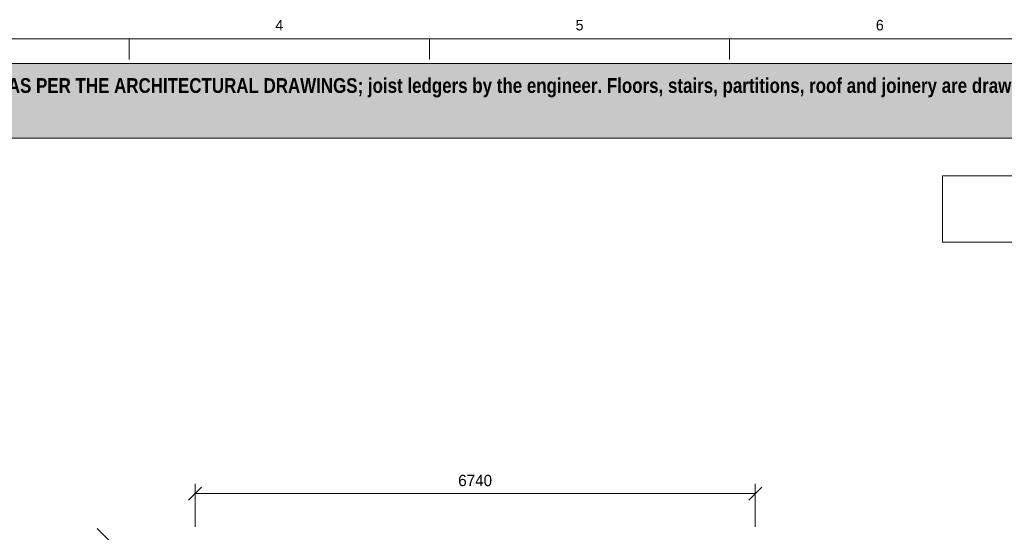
# Model space of a CAD drawing. Header units: millimetres. Extents: x 17 to 413, y 4 to 292.
# Tile 5 of 6: x 115 to 234, y 231 to 292. Entities that reach past the tile are written whole.
import ezdxf
from ezdxf.enums import TextEntityAlignment as Align

# ---------------------------------------------------------------- set-up
doc = ezdxf.new("R2010")
doc.units = ezdxf.units.MM
for name, color, linetype in [('FILL-WHITE', 7, 'Continuous'), ('LINE-INK', 7, 'Continuous'), ('LINE-RED', 7, 'Continuous'), ('TEXT-INK', 7, 'Continuous'), ('TEXT-STEEL_GREY', 7, 'Continuous')]:
    doc.layers.add(name, color=color, linetype=linetype)
doc.styles.add('OpenSansCondensed-Bold', font='OpenSansCondensed-Bold.ttf')

msp = doc.modelspace()

# ---------------------------------------------------------------- hatches: boundary and pattern name
at = {"layer": 'FILL-WHITE', "true_color": 0xfff5f0}
h = msp.add_hatch(color=7, dxfattribs=at)
h.dxf.hatch_style = 1
h.paths.add_polyline_path([(23, 278), (307, 278), (307, 287), (23, 287)])

# ---------------------------------------------------------------- linework, layer by layer
at = {"layer": 'LINE-INK', "lineweight": 5}
for p, q in [((128.38, 290), (128.38, 287.5)), ((164.5, 290), (164.5, 287.5)), ((200.62, 290), (200.62, 287.5)), ((135.52, 234.42), (137.08, 235.98)), ((136.3, 231.2), (136.3, 236.4)), ((202.92, 234.42), (204.48, 235.98)), ((203.7, 231.2), (203.7, 236.4)), ((136.3, 235.2), (203.7, 235.2)), ((126.08, 229.42), (124.52, 230.98))]:
    msp.add_line(p, q, dxfattribs=at)
msp.add_lwpolyline([(20, 7), (413, 7), (413, 290), (20, 290)], close=True, dxfattribs=at)
at = {"layer": 'LINE-RED', "lineweight": 5}
for points in [[(23, 278), (307, 278), (307, 287), (23, 287)], [(226.21, 265.5), (303, 265.5), (303, 273.5), (226.21, 273.5)]]:
    msp.add_lwpolyline(points, close=True, dxfattribs=at)

# ---------------------------------------------------------------- texts
at = {"layer": 'TEXT-INK', "style": 'OpenSansCondensed-Bold'}
msp.add_text('ICF PACKAGE: Nudura ICF formwork and accessories are our supply. Raft and foundations AS PER THE ARCHITECTURAL DRAWINGS; joist ledgers by the engineer. Floors, stairs, partitions, roof and joinery are drawn as DESIGN', height=1.778, dxfattribs=at).set_placement((24.6, 283.47))
at = {"layer": 'TEXT-INK'}
msp.add_text('6740', height=1.372, dxfattribs=at).set_placement((170, 236.1), align=Align.CENTER)
at = {"layer": 'TEXT-STEEL_GREY'}
for s, p in [('4', (146.44, 291)), ('5', (182.56, 291)), ('6', (218.69, 291))]:
    msp.add_text(s, height=1.27, dxfattribs=at).set_placement(p, align=Align.CENTER)

doc.saveas('drawing.dxf')
